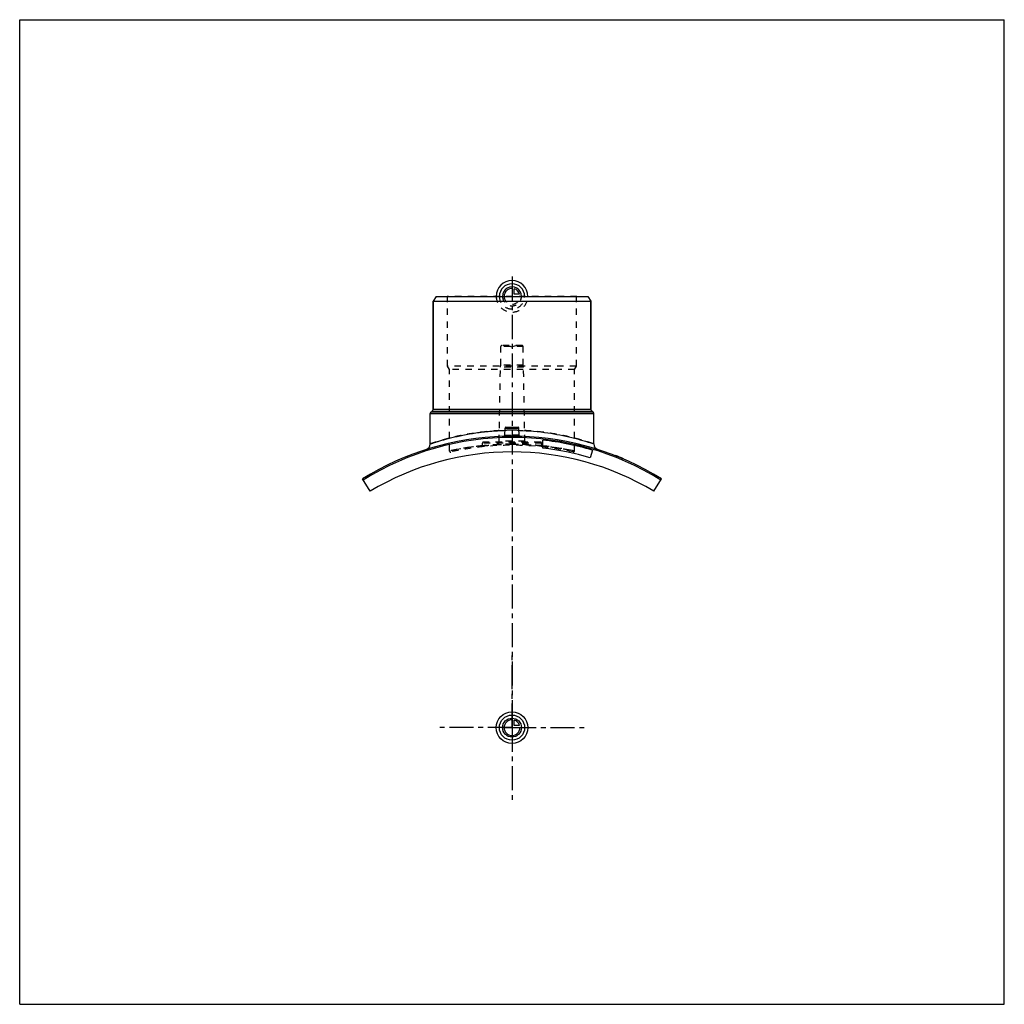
# Model space of a CAD drawing. Header units: millimetres. Extents: x 0 to 1000, y 0 to 1000.
import ezdxf

# ---------------------------------------------------------------- set-up
doc = ezdxf.new("R2010")
doc.units = ezdxf.units.MM
doc.header["$LTSCALE"] = 65.185185
doc.linetypes.add('CENTER', pattern=[0.6, 0.375, -0.075, 0.075, -0.075])
doc.linetypes.add('HIDDEN', pattern=[0.2, 0.1, -0.1])
doc.layers.get('0').update_dxf_attribs({"linetype": 'CONTINUOUS'})
for name, color, linetype in [('ACHSEN_S', 7, 'CONTINUOUS'), ('FASEN', 7, 'CONTINUOUS'), ('KOERPER', 7, 'CONTINUOUS'), ('KONST.EL_MIT_GEO', 7, 'CONTINUOUS'), ('KURVEN', 7, 'CONTINUOUS')]:
    doc.layers.add(name, color=color, linetype=linetype)

msp = doc.modelspace()

# ---------------------------------------------------------------- linework, layer by layer
at = {"color": 7, "linetype": 'Continuous'}
for p, q in [((0, 0), (0, 1000)), ((0, 1000), (1000, 1000)), ((1000, 0), (1000, 1000)), ((0, 0), (1000, 0))]:
    msp.add_line(p, q, dxfattribs=at)
at = {"layer": 'ACHSEN_S', "color": 2, "linetype": 'CENTER'}
msp.add_line((500, 739.2), (500, 260.8), dxfattribs=at)
at = {"layer": 'FASEN', "color": 7, "linetype": 'Continuous'}
for p, q in [((422.9, 719), (420, 714)), ((420, 714), (580, 714)), ((422.9, 719), (577.1, 719)), ((577.1, 719), (580, 714)), ((355.8, 521), (348.3, 533.6)), ((644.2, 521), (651.7, 533.6))]:
    msp.add_line(p, q, dxfattribs=at)
msp.add_arc((500, 290), 285.7, 58.0795, 121.9205, dxfattribs=at)
at = {"layer": 'KOERPER', "color": 7, "linetype": 'Continuous'}
for p, q in [((420, 604.4), (420, 714)), ((580, 604.4), (580, 714)), ((417, 569.2), (417, 600.1)), ((583, 569.2), (583, 600.1)), ((581.6, 562.8), (579.3, 555.1))]:
    msp.add_line(p, q, dxfattribs=at)
at = {"layer": 'KOERPER', "color": 8, "linetype": 'HIDDEN'}
for p, q in [((488.6, 649), (488.6, 668)), ((511.4, 649), (511.4, 668)), ((487, 572), (488.3, 647)), ((488.3, 647), (488.6, 649)), ((511.7, 647), (488.3, 647)), ((511.4, 649), (488.6, 649)), ((511.7, 647), (511.4, 649)), ((513, 572), (511.7, 647)), ((470, 567.1), (470, 570)), ((530, 567.1), (530, 570))]:
    msp.add_line(p, q, dxfattribs=at)
at = {"layer": 'KOERPER', "color": 2, "linetype": 'CENTER'}
for q in [(500, 356), (425, 281), (575, 281), (500, 206)]:
    msp.add_line((500, 281), q, dxfattribs=at)
at = {"layer": 'KOERPER', "color": 7, "linetype": 'Continuous'}
msp.add_arc((500, 281), 280, 59.009, 120.991, dxfattribs=at)
at = {"layer": 'KONST.EL_MIT_GEO', "color": 7, "linetype": 'Continuous'}
for p, q in [((420, 714), (420, 604.4)), ((580, 714), (580, 604.4)), ((417, 600.1), (583, 600.1)), ((418, 601.8), (418.8, 602.3)), ((418, 601.8), (582, 601.8)), ((418.8, 602.3), (581.2, 602.3)), ((420, 604.4), (580, 604.4)), ((582, 601.8), (581.2, 602.3)), ((492.6, 577.8), (493, 585.1)), ((493, 585.1), (507, 585.1)), ((493.9, 586), (506.1, 586)), ((507.4, 577.8), (507, 585.1)), ((531.2, 564.9), (531.2, 573)), ((583, 569.2), (583, 569.2)), ((605, 557.4), (604.9, 557.1)), ((605.1, 557), (605.3, 557.3)), ((612.2, 554.2), (612.3, 554.4)), ((613.1, 553.8), (613.2, 554.1))]:
    msp.add_line(p, q, dxfattribs=at)
at = {"layer": 'KONST.EL_MIT_GEO', "color": 8, "linetype": 'HIDDEN'}
for p, q in [((434.6, 718.5), (434.1, 719)), ((565.9, 719), (434.1, 719)), ((434.6, 648), (434.6, 718.5)), ((565.4, 718.5), (434.6, 718.5)), ((565.4, 718.5), (565.9, 719)), ((565.4, 648), (565.4, 718.5)), ((511.4, 668), (488.6, 668)), ((510.3, 669), (489.6, 669)), ((495, 669), (500, 667.7)), ((505, 669), (500, 667.7)), ((436.5, 644.7), (434.6, 648)), ((565.4, 648), (434.6, 648)), ((436.5, 561.9), (436.5, 644.7)), ((563.5, 644.7), (436.5, 644.7)), ((563.5, 644.7), (565.4, 648)), ((563.5, 561.9), (563.5, 644.7)), ((530, 570), (470, 570)), ((529, 571), (471, 571)), ((513, 572), (487, 572)), ((470, 567.3), (470, 567.3)), ((530, 567.3), (530, 567.3)), ((605.4, 557), (605.5, 557.2)), ((605.5, 557.2), (605.4, 557)), ((605.5, 556.9), (605.6, 557.2)), ((605.8, 556.8), (606, 557)), ((606.2, 556.6), (606.3, 556.9)), ((606.3, 556.6), (606.5, 556.9)), ((606.4, 556.6), (606.5, 556.8)), ((606.6, 556.5), (606.7, 556.8)), ((606.8, 556.4), (606.9, 556.7)), ((606.8, 556.4), (606.9, 556.7)), ((607, 556.3), (607.1, 556.6)), ((607.1, 556.3), (607.2, 556.5)), ((608, 555.9), (608.1, 556.2)), ((608.1, 555.9), (608.2, 556.2)), ((608.1, 555.9), (608.2, 556.1)), ((608.4, 555.7), (608.6, 556)), ((608.9, 555.5), (609, 555.8)), ((609.1, 555.5), (609.2, 555.7)), ((609.1, 555.4), (609.3, 555.7)), ((609.7, 555.2), (609.8, 555.5)), ((609.9, 555.1), (610, 555.4)), ((609.9, 555.1), (610.1, 555.4)), ((611.2, 554.6), (611.4, 554.8)), ((611.7, 554.4), (611.8, 554.6)), ((611.8, 554.3), (611.9, 554.6)), ((611.8, 554.3), (611.9, 554.6)), ((612, 554.2), (612.1, 554.5)), ((612.2, 554.2), (612.3, 554.5)), ((612.5, 554), (612.7, 554.3)), ((612.5, 554), (612.6, 554.3)), ((612.6, 554), (612.8, 554.3))]:
    msp.add_line(p, q, dxfattribs=at)
at = {"layer": 'KONST.EL_MIT_GEO', "color": 7, "linetype": 'Continuous'}
for points in [[(492.6, 577.8), (492.6, 577.8), (492.6, 577.7), (492.5, 577.7), (492.5, 577.6), (492.5, 577.5), (492.5, 577.5), (492.5, 577.4), (492.4, 577.3), (492.4, 577.3), (492.3, 577.2), (492.3, 577.2), (492.2, 577.1), (492.2, 577.1), (492.1, 577), (492.1, 577), (492, 577), (491.9, 576.9), (491.9, 576.9), (491.8, 576.9), (491.7, 576.9), (491.7, 576.9)], [(508.3, 576.9), (508.3, 576.9), (508.2, 576.9), (508.1, 576.9), (508.1, 576.9), (508, 577), (507.9, 577), (507.9, 577), (507.8, 577.1), (507.8, 577.1), (507.7, 577.2), (507.7, 577.2), (507.6, 577.3), (507.6, 577.3), (507.5, 577.4), (507.5, 577.5), (507.5, 577.5), (507.5, 577.6), (507.5, 577.7), (507.4, 577.7), (507.4, 577.8), (507.4, 577.8)]]:
    msp.add_lwpolyline(points, dxfattribs=at)
at = {"layer": 'KONST.EL_MIT_GEO', "color": 8, "linetype": 'HIDDEN'}
for points in [[(470, 567.1), (470, 567.1), (470, 567), (470, 567), (470, 566.9), (470, 566.8), (469.9, 566.8), (469.9, 566.7), (469.9, 566.7), (469.8, 566.6), (469.8, 566.5), (469.8, 566.5), (469.7, 566.4), (469.7, 566.4), (469.6, 566.3), (469.6, 566.3), (469.5, 566.3), (469.4, 566.2), (469.4, 566.2), (469.3, 566.2), (469.2, 566.2), (469.2, 566.2), (469.1, 566.1)], [(530.9, 566.1), (530.8, 566.2), (530.8, 566.2), (530.7, 566.2), (530.6, 566.2), (530.6, 566.2), (530.5, 566.3), (530.4, 566.3), (530.4, 566.3), (530.3, 566.4), (530.3, 566.4), (530.2, 566.5), (530.2, 566.5), (530.2, 566.6), (530.1, 566.7), (530.1, 566.7), (530.1, 566.8), (530, 566.8), (530, 566.9), (530, 567), (530, 567), (530, 567.1), (530, 567.1)]]:
    msp.add_lwpolyline(points, dxfattribs=at)
for centre, radius, start, end in [((489.6, 668), 1, 90, 180), ((510.3, 668), 1, 0, 90), ((500, 328.1), 254.9, 90.0003, 91.6104), ((500, 328), 255, 88.3898, 89.9995), ((471, 570), 1, 90, 180), ((486, 572), 1, 270, 359), ((500, 290), 287, 88.3232, 91.6768), ((491.6, 577.9), 0.993, 355.4723, 356.9865), ((508.4, 577.9), 0.993, 183.0134, 184.4496), ((514, 572), 1, 181, 270), ((529, 570), 1, 0, 90), ((500, 271.9), 296.9, 89.9987, 102.3471), ((437.5, 561.9), 1, 180, 282.5417), ((500, 281), 286.8, 77.458, 102.542), ((500, 271.7), 297.1, 90, 95.796), ((500, 271.8), 297, 84.2037, 90.0003), ((500, 271.9), 296.9, 83.9627, 84.2007), ((500.1, 272.2), 296.6, 77.6496, 83.9642), ((562.5, 561.9), 1, 257.4583, 360)]:
    msp.add_arc(centre, radius, start, end, dxfattribs=at)
at = {"layer": 'KONST.EL_MIT_GEO', "color": 7, "linetype": 'Continuous'}
for centre, radius, start, end in [((419, 600.1), 2, 120, 180), ((417.5, 604.4), 2.5, 300, 360), ((582.5, 604.4), 2.5, 180, 240), ((581, 600.1), 2, 0, 60), ((493.9, 585), 1, 90, 177), ((506.1, 585), 1, 3, 90), ((500, 290), 287, 91.6768, 121.9162), ((491.6, 577.9), 0.999, 271.6897, 356.9899), ((508.4, 577.9), 0.999, 183.01, 268.3102), ((500, 290), 287, 58.0838, 88.3232), ((500, 290), 284.7, 73.35, 83.7), ((411, 569.2), 6, 287.6832, 360), ((500, 290), 276.7, 73.35, 83.5171), ((589, 569.2), 6, 180, 252.3168), ((500, 290), 287.3, 66.8, 68.5565)]:
    msp.add_arc(centre, radius, start, end, dxfattribs=at)
at = {"layer": 'KONST.EL_MIT_GEO', "color": 8, "linetype": 'HIDDEN'}
for points, knots in [([(500, 583), (489.3, 583), (473.8, 582), (454.3, 579), (442, 576.4), (431.9, 573.8), (425, 571.8), (420.9, 570.4), (418.9, 569.8), (417.7, 569.4), (417.1, 569.2), (417, 569.2)], [0, 0, 0, 0, 0.37821, 0.5495, 0.70058, 0.82601, 0.92066, 0.95494, 0.97983, 0.99494, 1, 1, 1, 1]), ([(583, 569.2), (583, 569.2), (583, 569.2), (582.9, 569.2), (582.8, 569.2), (582.5, 569.3), (582, 569.5), (581.3, 569.7), (580.4, 570), (579.3, 570.4), (578, 570.8), (576, 571.5), (572.9, 572.4), (568.8, 573.6), (563.9, 574.9), (558.5, 576.2), (552.5, 577.6), (543.6, 579.3), (531.5, 581.2), (516.1, 582.7), (505.4, 583), (500, 583)], [0, 0, 0, 0, 0.00032, 0.00127, 0.00285, 0.00506, 0.01137, 0.02017, 0.03141, 0.04505, 0.06104, 0.07932, 0.12248, 0.17396, 0.23313, 0.29937, 0.37202, 0.45043, 0.62168, 0.80714, 1, 1, 1, 1]), ([(500, 576.3), (499.5, 576.3), (498.4, 576.3), (496.8, 576.3), (495.4, 576.3), (494.1, 576.4), (493.1, 576.5), (492.3, 576.6), (491.9, 576.7), (491.7, 576.8), (491.6, 576.8), (491.6, 576.9)], [0, 0, 0, 0, 0.19295, 0.37846, 0.54943, 0.69936, 0.82269, 0.91502, 0.97355, 0.99018, 1, 1, 1, 1]), ([(492.6, 577.8), (492.6, 577.8), (492.6, 577.8), (492.7, 577.8), (492.9, 577.8), (493.2, 577.8), (493.5, 577.9), (494, 577.9), (494.8, 577.9), (495.9, 577.9), (497.2, 577.9), (498.6, 577.9), (499.5, 577.9), (500, 577.9)], [0, 0, 0, 0, 0.00482, 0.01924, 0.04311, 0.07621, 0.11821, 0.1687, 0.29311, 0.44466, 0.6175, 0.80501, 1, 1, 1, 1]), ([(507.4, 577.8), (507.4, 577.8), (507.4, 577.8), (507.3, 577.8), (507.1, 577.8), (506.8, 577.8), (506.5, 577.9), (506, 577.9), (505.2, 577.9), (504.1, 577.9), (502.8, 577.9), (501.4, 577.9), (500.5, 577.9), (500, 577.9)], [0, 0, 0, 0, 0.00482, 0.01924, 0.04311, 0.07621, 0.11821, 0.1687, 0.29311, 0.44466, 0.6175, 0.80501, 1, 1, 1, 1]), ([(500, 577.9), (500.5, 577.9), (501.4, 577.9), (502.8, 577.9), (504.1, 577.9), (505.2, 577.9), (506, 577.9), (506.5, 577.9), (506.8, 577.8), (507.1, 577.8), (507.3, 577.8), (507.4, 577.8), (507.4, 577.8), (507.4, 577.8)], [0, 0, 0, 0, 0.19499, 0.3825, 0.55534, 0.70689, 0.8313, 0.88179, 0.92379, 0.95689, 0.98076, 0.99518, 1, 1, 1, 1]), ([(470, 567.3), (465.4, 566.8), (457.2, 565.8), (447.8, 564.2), (442, 563.1), (439.2, 562.5), (437.5, 562.2), (436.7, 562), (436.5, 561.9)], [0, 0, 0, 0, 0.41, 0.72808, 0.84499, 0.93042, 0.9825, 1, 1, 1, 1]), ([(500, 568.8), (498, 568.8), (494.2, 568.8), (489.5, 568.6), (485.9, 568.4), (483.4, 568.3), (481, 568.1), (478.9, 568), (476.9, 567.8), (475.1, 567.7), (473.8, 567.5), (472.9, 567.4), (472.3, 567.4), (471.8, 567.3), (471.3, 567.3), (470.9, 567.2), (470.6, 567.2), (470.4, 567.2), (470.3, 567.2), (470.2, 567.2), (470.2, 567.2), (470.1, 567.1), (470, 567.1), (470, 567.1), (470, 567.1), (470, 567.1), (470, 567.1), (470, 567.1)], [0, 0, 0, 0, 0.19483, 0.38218, 0.47079, 0.55488, 0.63366, 0.70637, 0.77231, 0.83086, 0.88143, 0.90356, 0.92352, 0.94126, 0.95672, 0.96987, 0.98068, 0.9852, 0.98912, 0.99244, 0.99516, 0.99727, 0.99879, 0.99932, 0.9997, 0.99992, 1, 1, 1, 1]), ([(470, 567.1), (470.2, 567.2), (471, 567.2), (472.6, 567.4), (475.4, 567.7), (480.8, 568.2), (489.1, 568.7), (496.2, 568.8), (500, 568.8)], [0, 0, 0, 0, 0.01932, 0.07648, 0.16915, 0.29364, 0.61783, 1, 1, 1, 1]), ([(530, 567.1), (529.8, 567.2), (529, 567.2), (527.4, 567.4), (524.6, 567.7), (519.2, 568.2), (510.9, 568.7), (503.8, 568.8), (500, 568.8)], [0, 0, 0, 0, 0.01932, 0.07648, 0.16915, 0.29364, 0.61783, 1, 1, 1, 1]), ([(500, 568.8), (508.1, 568.8), (519.9, 568.3), (534.9, 566.8), (544.3, 565.5), (552.1, 564.2), (557.4, 563.2), (560.6, 562.6), (562.2, 562.2), (563.1, 562), (563.5, 561.9)], [0, 0, 0, 0, 0.38077, 0.55298, 0.70433, 0.82916, 0.92253, 0.9561, 0.98039, 1, 1, 1, 1]), ([(500, 568.8), (502, 568.8), (505.8, 568.8), (510.5, 568.6), (514.1, 568.4), (516.6, 568.3), (519, 568.1), (521.1, 568), (523.1, 567.8), (524.9, 567.7), (526.2, 567.5), (527.1, 567.4), (527.7, 567.4), (528.2, 567.3), (528.7, 567.3), (529.1, 567.2), (529.4, 567.2), (529.6, 567.2), (529.7, 567.2), (529.8, 567.2), (529.8, 567.2), (529.9, 567.1), (530, 567.1), (530, 567.1), (530, 567.1), (530, 567.1), (530, 567.1), (530, 567.1)], [0, 0, 0, 0, 0.19483, 0.38218, 0.47079, 0.55488, 0.63366, 0.70637, 0.77231, 0.83086, 0.88143, 0.90356, 0.92352, 0.94126, 0.95672, 0.96987, 0.98068, 0.9852, 0.98912, 0.99244, 0.99516, 0.99727, 0.99879, 0.99932, 0.9997, 0.99992, 1, 1, 1, 1])]:
    msp.add_open_spline(points, degree=3, knots=knots, dxfattribs=at)
at = {"layer": 'KONST.EL_MIT_GEO', "color": 7, "linetype": 'Continuous'}
for points, knots in [([(417, 569.2), (417, 569.2), (417, 569.2), (417.1, 569.2), (417.2, 569.2), (417.5, 569.3), (417.9, 569.5), (418.5, 569.7), (419.3, 569.9), (420.3, 570.3), (421.4, 570.6), (423.3, 571.2), (426, 572.1), (429.8, 573.2), (434.1, 574.4), (439, 575.6), (444.4, 576.9), (452.5, 578.6), (463.6, 580.5), (477.9, 582.2), (487.8, 582.8), (492.8, 582.9)], [0, 0, 0, 0, 0.00031, 0.00124, 0.00278, 0.00494, 0.01111, 0.0197, 0.0307, 0.04405, 0.05971, 0.07764, 0.12001, 0.17067, 0.22904, 0.29455, 0.3666, 0.44459, 0.61585, 0.803, 1, 1, 1, 1]), ([(507.2, 582.9), (517, 582.6), (535, 581.1), (560.4, 576.1), (575.7, 571.6), (583, 569.2)], [0, 0, 0, 0, 0.38116, 0.70091, 1, 1, 1, 1]), ([(491.6, 576.9), (491.6, 576.9), (491.6, 576.8), (491.7, 576.8), (491.7, 576.8)], [0, 0, 0, 0, 0.19145, 1, 1, 1, 1]), ([(491.7, 576.8), (491.7, 576.8), (491.9, 576.7), (492.2, 576.6), (492.7, 576.5), (493.5, 576.5), (494.6, 576.4), (495.8, 576.3), (497.6, 576.3), (499, 576.3), (500, 576.3)], [0, 0, 0, 0, 0.01851, 0.04417, 0.117, 0.21714, 0.34177, 0.48715, 0.64877, 1, 1, 1, 1]), ([(492.6, 577.8), (492.6, 577.8), (492.6, 577.7), (492.7, 577.7), (492.9, 577.6), (493.2, 577.6), (493.5, 577.5), (494, 577.4), (494.8, 577.4), (495.9, 577.3), (497.2, 577.2), (498.6, 577.2), (499.5, 577.2), (500, 577.2)], [0, 0, 0, 0, 0.01053, 0.02731, 0.05226, 0.08576, 0.12773, 0.1779, 0.30108, 0.45091, 0.62179, 0.80718, 1, 1, 1, 1]), ([(500, 577.2), (500.5, 577.2), (501.4, 577.2), (502.8, 577.2), (504.1, 577.3), (505.2, 577.4), (506, 577.4), (506.5, 577.5), (506.8, 577.6), (507.1, 577.6), (507.3, 577.7), (507.4, 577.7), (507.4, 577.8), (507.4, 577.8)], [0, 0, 0, 0, 0.19282, 0.37821, 0.54909, 0.69892, 0.8221, 0.87227, 0.91424, 0.94774, 0.97269, 0.98947, 1, 1, 1, 1]), ([(500, 576.3), (500.5, 576.3), (501.6, 576.3), (503.1, 576.3), (504.5, 576.3), (505.7, 576.4), (506.8, 576.5), (507.5, 576.6), (507.9, 576.6), (508.1, 576.7), (508.3, 576.8), (508.4, 576.8), (508.4, 576.8)], [0, 0, 0, 0, 0.18892, 0.3709, 0.53931, 0.68806, 0.81186, 0.9065, 0.94193, 0.96916, 0.98825, 1, 1, 1, 1])]:
    msp.add_open_spline(points, degree=3, knots=knots, dxfattribs=at)
at = {"layer": 'KONST.EL_MIT_GEO', "color": 8, "linetype": 'HIDDEN'}
msp.add_open_spline([(508.4, 576.9), (508.4, 576.9), (508.4, 576.9), (508.4, 576.8)], degree=3, dxfattribs=at)
at = {"layer": 'KONST.EL_MIT_GEO', "color": 7, "linetype": 'Continuous'}
msp.add_open_spline([(508.4, 576.8), (508.4, 576.9), (508.4, 576.9), (508.4, 576.9)], degree=3, dxfattribs=at)
at = {"layer": 'KURVEN', "color": 40, "linetype": 'Continuous'}
for p, q in [((500, 728.6), (500, 719)), ((502.2, 721.2), (502.2, 726.7)), ((507.7, 721.2), (502.2, 721.2)), ((500, 290.6), (500, 281)), ((490.4, 281), (508, 281)), ((502.2, 283.2), (502.2, 288.7)), ((507.7, 283.2), (502.2, 283.2))]:
    msp.add_line(p, q, dxfattribs=at)
at = {"layer": 'KURVEN', "color": 8, "linetype": 'HIDDEN'}
msp.add_line((490.4, 719), (508, 719), dxfattribs=at)
at = {"layer": 'KURVEN', "color": 40, "linetype": 'Continuous'}
for radius in [16, 12.8, 9.6]:
    msp.add_circle((500, 281), radius, dxfattribs=at)
for centre, radius, start, end in [((500, 719), 16, 0, 180), ((500, 719), 12.8, 0, 180), ((500, 719), 9.6, 0, 180.0001), ((500, 719), 8, 90, 180.0001), ((500, 719), 8, 15.962, 74.038), ((500, 281), 8, 90, 360), ((500, 281), 8, 15.962, 74.038)]:
    msp.add_arc(centre, radius, start, end, dxfattribs=at)
at = {"layer": 'KURVEN', "color": 8, "linetype": 'HIDDEN'}
for radius, start in [(16, 180), (12.8, 180), (9.6, 180.0001), (8, 180.0001)]:
    msp.add_arc((500, 719), radius, start, 360, dxfattribs=at)

doc.saveas('drawing.dxf')
